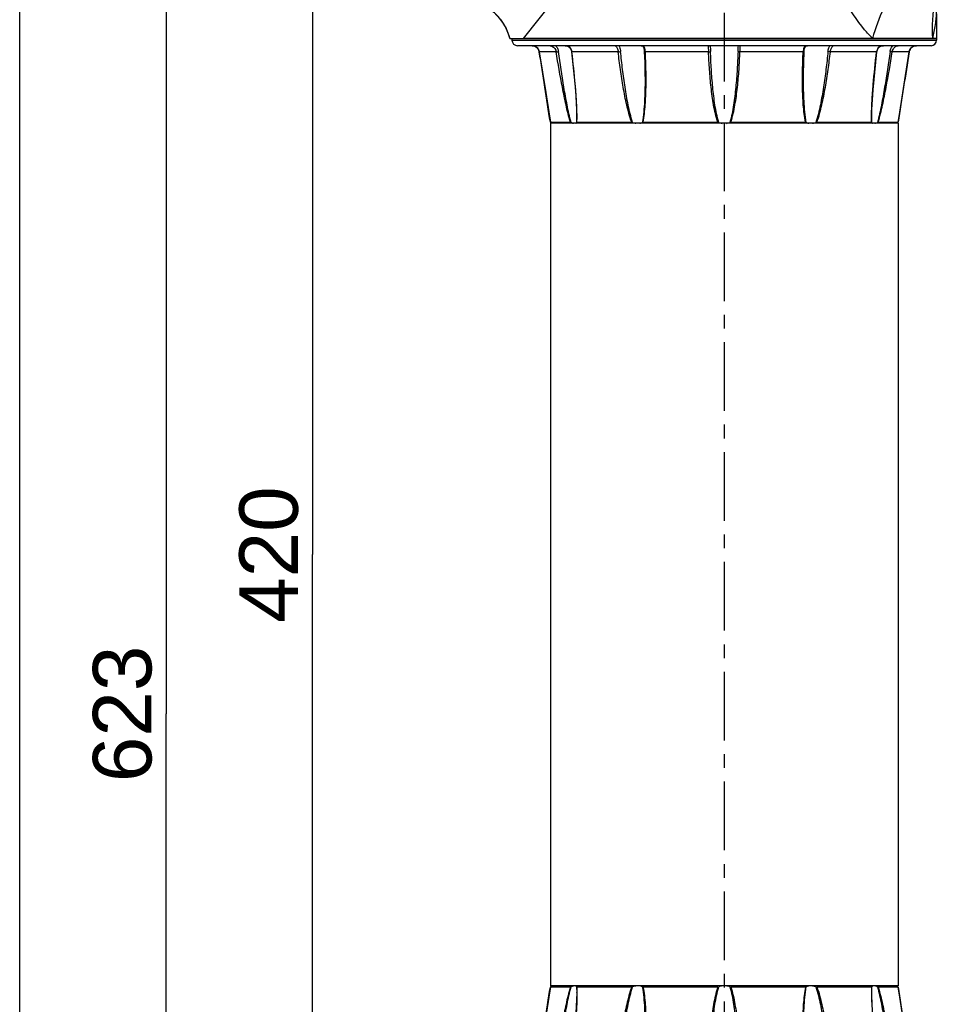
# Model space of a CAD drawing. Header units: millimetres. Extents: x 12 to 2508, y 25 to 1770.
# Tile 12 of 53: x 1262 to 1513, y 592 to 861. Entities that reach past the tile are written whole.
import ezdxf

# ---------------------------------------------------------------- set-up
doc = ezdxf.new("R2010")
doc.units = ezdxf.units.MM
doc.linetypes.add('CENTER', pattern=[0.6, 0.375, -0.075, 0.075, -0.075])
for name, color, linetype in [('ARM1_ABL4', 7, 'Continuous'), ('ARM1_PIPE_PBL5', 7, 'Continuous'), ('COVER_M_PBL14', 7, 'Continuous'), ('FLANGE_ARM1_PBL33', 7, 'Continuous'), ('FLANGE_ARM1_PBL35', 7, 'Continuous'), ('FLANGE_E_PBL3', 7, 'Continuous'), ('HOLDER_M_PBL36', 7, 'Continuous'), ('MODULE_M_ABL1', 7, 'Continuous'), ('MODULE_M_ABL13', 7, 'Continuous'), ('new_view_6_VBL0', 7, 'Continuous')]:
    doc.layers.add(name, color=color, linetype=linetype)
doc.styles.get("Standard").update_dxf_attribs({"font": 'arial.ttf'})
doc.dimstyles.new('DIMSTYLE_5', dxfattribs={"dimtxt": 16, "dimasz": 12, "dimexe": 1, "dimexo": 0.5, "dimgap": 1, "dimtad": 1, "dimdsep": 46, "dimtxsty": 'Standard', "dimblk": '_FILLED', "dimblk1": '_FILLED', "dimblk2": '_FILLED', "dimcen": 0.09, "dimclrt": 134, "dimazin": 2, "dimtp": 0.8, "dimtm": 0.8, "dimtfac": 1, "dimtofl": 0, "dimtmove": 0, "dimatfit": 3, "dimldrblk": '_FILLED', "dimfxl": 1, "dimtolj": 1, "dimarcsym": 0})
doc.dimstyles.new('DIMSTYLE_6', dxfattribs={"dimtxt": 16, "dimasz": 12, "dimexe": 1, "dimexo": 0.5, "dimgap": 1, "dimtad": 1, "dimdec": 0, "dimdsep": 46, "dimtxsty": 'Standard', "dimblk": '_FILLED', "dimblk1": '_FILLED', "dimblk2": '_FILLED', "dimcen": 0.09, "dimclrt": 134, "dimazin": 2, "dimtp": 1.2, "dimtm": 1.2, "dimtfac": 1, "dimtdec": 0, "dimtofl": 0, "dimtmove": 0, "dimatfit": 3, "dimldrblk": '_FILLED', "dimfxl": 1, "dimtolj": 1, "dimarcsym": 0})

# ---------------------------------------------------------------- blocks, each defined once
blk = doc.blocks.new('_FILLED')
at = {"color": 0, "linetype": 'ByBlock'}
blk.add_solid([(0, 0), (-1, 0.2), (-1, -0.2)], dxfattribs=at)
blk = doc.blocks.new('*D12')
at = {"color": 134, "transparency": 16777216}
for p, q in [((1978.52, 1192.6), (2016.53, 1192.6)), ((1982.52, 1192.6), (1982.52, 982.6)), ((1982.52, 772.6), (1982.52, 982.6)), ((2016.34, 772.6), (1978.52, 772.6))]:
    blk.add_line(p, q, dxfattribs=at)
at = {"color": 134, "transparency": 16777216, "xscale": 12, "yscale": 12, "zscale": 12}
for p, rotation in [((1982.52, 1192.6), 90), ((1982.52, 772.6), 270)]:
    blk.add_blockref('_FILLED', p, dxfattribs=dict(at, rotation=rotation))
at = {"color": 134, "transparency": 16777216, "insert": (1962.52, 982.6), "char_height": 16, "width": 36.8, "attachment_point": 2, "rotation": 90, "line_spacing_factor": 0.9}
blk.add_mtext('420', dxfattribs=at)
blk = doc.blocks.new('*D14')
at = {"color": 134, "transparency": 16777216}
for p, q in [((2308.32, 1697.6), (1898.52, 1697.6)), ((1902.52, 1697.6), (1902.52, 1162.6)), ((1902.52, 627.6), (1902.52, 1162.6)), ((2153.52, 627.6), (1898.52, 627.6))]:
    blk.add_line(p, q, dxfattribs=at)
at = {"color": 134, "transparency": 16777216, "xscale": 12, "yscale": 12, "zscale": 12}
for p, rotation in [((1902.52, 1697.6), 90), ((1902.52, 627.6), 270)]:
    blk.add_blockref('_FILLED', p, dxfattribs=dict(at, rotation=rotation))
at = {"color": 134, "transparency": 16777216, "insert": (1882.52, 1162.6), "char_height": 16, "width": 49.0667, "attachment_point": 2, "rotation": 90, "line_spacing_factor": 0.9}
blk.add_mtext('1070', dxfattribs=at)
blk = doc.blocks.new('ARM1_PIPE_PBL5', base_point=(2125.267, 1338.169))
at = {"layer": 'ARM1_PIPE_PBL5', "color": 7}
for p, q in [((2047.517, 1100.396), (2047.517, 864.796)), ((2142.517, 1100.396), (2047.517, 1100.396)), ((2142.517, 1100.396), (2142.517, 864.796)), ((2142.517, 864.796), (2047.517, 864.796))]:
    blk.add_line(p, q, dxfattribs=at)
blk = doc.blocks.new('FLANGE_ARM1_PBL33', base_point=(2095.02, 852.72))
at = {"layer": 'FLANGE_ARM1_PBL33', "color": 7}
for p, q in [((2052.98, 864.5), (2047.5, 864.5)), ((2047.5, 864.5), (2047.5, 864.5)), ((2047.56, 864.55), (2047.67, 864.66)), ((2047.67, 864.66), (2047.82, 864.8)), ((2069.72, 864.5), (2054.76, 864.5)), ((2093.24, 864.5), (2072.8, 864.5)), ((2117.23, 864.5), (2096.8, 864.5)), ((2135.28, 864.5), (2120.32, 864.5)), ((2142.53, 864.5), (2137.06, 864.5)), ((2142.21, 864.8), (2142.36, 864.66)), ((2142.36, 864.66), (2142.48, 864.55)), ((2142.53, 864.5), (2142.53, 864.5)), ((2135.33, 863.04), (2135.33, 863.05)), ((2145.56, 845.27), (2143.78, 856.42)), ((2073.37, 852.82), (2073.37, 852.82)), ((2116.67, 852.82), (2116.67, 852.82)), ((2044.39, 844.94), (2044.13, 844.43)), ((2044.47, 845.27), (2044.39, 844.94)), ((2145.9, 844.44), (2145.64, 844.95)), ((2145.91, 844.43), (2145.9, 844.44)), ((2037.02, 841.6), (2037.02, 842.1)), ((2038.52, 843.6), (2151.52, 843.6)), ((2042.48, 843.6), (2042.5, 843.6)), ((2091.17, 843.61), (2091.17, 843.61)), ((2098.87, 843.6), (2098.87, 843.61)), ((2153.02, 841.6), (2153.02, 842.1)), ((2040.2, 841.6), (2153.02, 841.6))]:
    blk.add_line(p, q, dxfattribs=at)
at = {"layer": 'FLANGE_ARM1_PBL33', "color": 2}
for p, q in [((2054.67, 864.55), (2054.7, 863.04)), ((2135.33, 863.05), (2135.36, 864.55)), ((2044.48, 845.27), (2044.47, 845.27)), ((2044.48, 845.27), (2049.1, 845.27)), ((2053.39, 845.27), (2066.03, 845.27)), ((2073.46, 845.27), (2090.73, 845.27)), ((2099.3, 845.27), (2116.58, 845.27)), ((2124, 845.27), (2136.64, 845.27)), ((2140.93, 845.27), (2145.56, 845.27)), ((2145.56, 845.27), (2145.56, 845.27)), ((2153.02, 842.1), (2037.02, 842.1))]:
    blk.add_line(p, q, dxfattribs=at)
at = {"layer": 'FLANGE_ARM1_PBL33', "color": 7}
for points in [[(2047.5, 864.5), (2047.08, 861.73), (2046.26, 856.45), (2044.47, 845.27)], [(2143.78, 856.41), (2142.96, 861.7), (2142.53, 864.5)], [(2054.7, 863.04), (2054.66, 860.99), (2054.36, 855.68), (2053.3, 845.25)], [(2136.74, 845.25), (2135.68, 855.67), (2135.37, 860.98), (2135.33, 863.05)], [(2073.37, 852.82), (2073.36, 851.26), (2073.29, 848.19), (2073.17, 845.21)], [(2116.87, 845.21), (2116.74, 848.17), (2116.68, 851.25), (2116.67, 852.82)], [(2044.47, 845.27), (2044.4, 844.96), (2044.13, 844.44), (2043.74, 844.03), (2043.28, 843.76), (2042.78, 843.62), (2042.5, 843.6)], [(2053.3, 845.25), (2053.25, 844.96), (2053.05, 844.44), (2052.74, 844.03), (2052.33, 843.75), (2051.85, 843.62), (2051.55, 843.6)], [(2073.17, 845.21), (2073.14, 844.88), (2073.06, 844.35), (2072.92, 843.98), (2072.74, 843.73), (2072.45, 843.61), (2072.27, 843.6)], [(2117.76, 843.6), (2117.6, 843.61), (2117.31, 843.72), (2117.12, 843.97), (2116.98, 844.33), (2116.89, 844.86), (2116.87, 845.21)], [(2138.49, 843.6), (2138.2, 843.61), (2137.72, 843.74), (2137.31, 844.01), (2136.99, 844.42), (2136.79, 844.94), (2136.74, 845.25)], [(2147.54, 843.6), (2147.27, 843.62), (2146.77, 843.75), (2146.31, 844.01), (2145.91, 844.42), (2145.64, 844.94), (2145.56, 845.27)]]:
    blk.add_lwpolyline(points, dxfattribs=at)
at = {"layer": 'FLANGE_ARM1_PBL33', "color": 2}
for centre, radius, start, end in [((150.64, 1153.19), 1918.7, 350.76492, 351.34623), ((4039.39, 1153.19), 1918.7, 188.65377, 189.23508), ((2006.87, 863.06), 47.91, 359.9822, 0.1009), ((2183.16, 863.06), 47.91, 179.8995, 180.0177), ((2050.76, 845.58), 2.65, 352.2972, 353.1995), ((2139.28, 845.58), 2.65, 186.8005, 187.7047), ((2051.69, 845.34), 1.72, 290.2835, 293.4277)]:
    blk.add_arc(centre, radius, start, end, dxfattribs=at)
at = {"layer": 'FLANGE_ARM1_PBL33', "color": 7}
for centre, radius, start, end in [((2095.01, 860.67), 4.17, 98.1625, 111.3003), ((2095.02, 860.67), 4.17, 68.6997, 81.8375), ((2038.52, 842.1), 1.5, 90, 180), ((2151.52, 842.1), 1.5, 0, 90)]:
    blk.add_arc(centre, radius, start, end, dxfattribs=at)
for points, knots in [([(2047.56, 864.55), (2047.54, 864.54), (2047.53, 864.52), (2047.5, 864.51), (2047.5, 864.5)], [0, 0, 0, 0, 0.698139, 1, 1, 1, 1]), ([(2052.98, 864.5), (2052.99, 864.5), (2053.05, 864.51), (2053.11, 864.53), (2053.16, 864.55)], [0, 0, 0, 0, 0.196351, 1, 1, 1, 1]), ([(2053.85, 864.8), (2053.79, 864.78), (2053.56, 864.72), (2053.33, 864.63), (2053.16, 864.55)], [0, 0, 0, 0, 0.225245, 1, 1, 1, 1]), ([(2054.67, 864.55), (2054.65, 864.63), (2054.57, 864.73), (2054.47, 864.79), (2054.44, 864.8)], [0, 0, 0, 0, 0.733827, 1, 1, 1, 1]), ([(2054.67, 864.55), (2054.68, 864.53), (2054.71, 864.5), (2054.75, 864.5), (2054.76, 864.5)], [0, 0, 0, 0, 0.686157, 1, 1, 1, 1]), ([(2070.9, 864.8), (2070.83, 864.78), (2070.51, 864.73), (2070.2, 864.64), (2069.97, 864.55)], [0, 0, 0, 0, 0.243825, 1, 1, 1, 1]), ([(2072.6, 864.55), (2072.55, 864.58), (2072.34, 864.69), (2072.11, 864.76), (2071.93, 864.8)], [0, 0, 0, 0, 0.234267, 1, 1, 1, 1]), ([(2072.6, 864.55), (2072.64, 864.53), (2072.71, 864.5), (2072.78, 864.5), (2072.8, 864.5)], [0, 0, 0, 0, 0.718688, 1, 1, 1, 1]), ([(2117.23, 864.5), (2117.25, 864.5), (2117.32, 864.5), (2117.39, 864.53), (2117.43, 864.55)], [0, 0, 0, 0, 0.281313, 1, 1, 1, 1]), ([(2118.1, 864.8), (2118.04, 864.79), (2117.81, 864.73), (2117.58, 864.64), (2117.43, 864.55)], [0, 0, 0, 0, 0.267606, 1, 1, 1, 1]), ([(2120.06, 864.55), (2119.83, 864.64), (2119.52, 864.73), (2119.21, 864.78), (2119.13, 864.8)], [0, 0, 0, 0, 0.756175, 1, 1, 1, 1]), ([(2135.28, 864.5), (2135.29, 864.5), (2135.32, 864.5), (2135.35, 864.53), (2135.36, 864.55)], [0, 0, 0, 0, 0.313845, 1, 1, 1, 1]), ([(2135.59, 864.8), (2135.56, 864.79), (2135.46, 864.73), (2135.39, 864.63), (2135.36, 864.55)], [0, 0, 0, 0, 0.266172, 1, 1, 1, 1]), ([(2136.88, 864.55), (2136.82, 864.58), (2136.59, 864.68), (2136.36, 864.76), (2136.19, 864.8)], [0, 0, 0, 0, 0.273436, 1, 1, 1, 1]), ([(2136.88, 864.55), (2136.9, 864.55), (2136.95, 864.52), (2137.01, 864.5), (2137.06, 864.5)], [0, 0, 0, 0, 0.296314, 1, 1, 1, 1]), ([(2142.53, 864.5), (2142.53, 864.51), (2142.51, 864.52), (2142.49, 864.54), (2142.48, 864.55)], [0, 0, 0, 0, 0.301878, 1, 1, 1, 1])]:
    blk.add_open_spline(points, degree=3, knots=knots, dxfattribs=at)
at = {"layer": 'FLANGE_ARM1_PBL33', "color": 2}
for points, knots in [([(2052.98, 864.5), (2052.5, 862.95), (2051.75, 859.77), (2050.45, 853.36), (2049.62, 848.51), (2049.1, 845.27)], [0, 0, 0, 0, 0.248429, 0.498839, 1, 1, 1, 1]), ([(2049.7, 845.19), (2050.16, 848.44), (2050.89, 853.32), (2052.06, 859.77), (2052.72, 862.98), (2053.16, 864.55)], [0, 0, 0, 0, 0.500911, 0.751215, 1, 1, 1, 1]), ([(2069.72, 864.5), (2069.43, 863.73), (2068.95, 862.16), (2068.16, 858.98), (2067.38, 854.97), (2066.62, 850.13), (2066.22, 846.89), (2066.03, 845.27)], [0, 0, 0, 0, 0.125372, 0.25071, 0.500991, 0.750755, 1, 1, 1, 1]), ([(2066.68, 845.19), (2066.85, 846.82), (2067.21, 850.07), (2067.88, 854.94), (2068.57, 858.98), (2069.27, 862.19), (2069.71, 863.78), (2069.97, 864.55)], [0, 0, 0, 0, 0.249384, 0.499181, 0.749364, 0.874694, 1, 1, 1, 1]), ([(2072.6, 864.55), (2072.8, 863.6), (2073.04, 861.66), (2073.31, 857.74), (2073.37, 854.79), (2073.37, 852.82)], [0, 0, 0, 0, 0.248007, 0.497941, 1, 1, 1, 1]), ([(2072.8, 864.5), (2072.97, 863.73), (2073.22, 862.15), (2073.52, 858.97), (2073.67, 854.95), (2073.65, 850.12), (2073.54, 846.89), (2073.46, 845.27)], [0, 0, 0, 0, 0.123156, 0.247389, 0.497298, 0.748301, 1, 1, 1, 1]), ([(2093.24, 864.5), (2092.97, 863.73), (2092.55, 862.16), (2091.92, 858.98), (2091.38, 854.96), (2090.96, 850.12), (2090.79, 846.89), (2090.73, 845.27)], [0, 0, 0, 0, 0.125137, 0.250229, 0.500265, 0.750189, 1, 1, 1, 1]), ([(2091.26, 845.19), (2091.31, 846.82), (2091.46, 850.07), (2091.84, 854.93), (2092.32, 858.98), (2092.88, 862.19), (2093.26, 863.78), (2093.5, 864.55)], [0, 0, 0, 0, 0.249839, 0.499769, 0.74976, 0.874889, 1, 1, 1, 1]), ([(2096.53, 864.55), (2096.78, 863.78), (2097.16, 862.19), (2097.71, 858.98), (2098.2, 854.93), (2098.57, 850.07), (2098.72, 846.82), (2098.77, 845.19)], [0, 0, 0, 0, 0.125111, 0.250241, 0.500231, 0.750161, 1, 1, 1, 1]), ([(2096.8, 864.5), (2097.06, 863.73), (2097.48, 862.16), (2098.11, 858.98), (2098.65, 854.96), (2099.08, 850.12), (2099.24, 846.89), (2099.3, 845.27)], [0, 0, 0, 0, 0.125137, 0.250229, 0.500265, 0.750189, 1, 1, 1, 1]), ([(2117.23, 864.5), (2117.06, 863.73), (2116.82, 862.15), (2116.52, 858.97), (2116.37, 854.95), (2116.38, 850.12), (2116.5, 846.89), (2116.58, 845.27)], [0, 0, 0, 0, 0.123156, 0.247389, 0.497298, 0.748301, 1, 1, 1, 1]), ([(2116.67, 852.82), (2116.67, 854.79), (2116.72, 857.74), (2117, 861.66), (2117.24, 863.6), (2117.43, 864.55)], [0, 0, 0, 0, 0.502059, 0.751992, 1, 1, 1, 1]), ([(2120.06, 864.55), (2120.33, 863.78), (2120.76, 862.19), (2121.46, 858.98), (2122.16, 854.94), (2122.83, 850.07), (2123.19, 846.82), (2123.35, 845.19)], [0, 0, 0, 0, 0.125306, 0.250636, 0.500819, 0.750616, 1, 1, 1, 1]), ([(2120.32, 864.5), (2120.61, 863.73), (2121.09, 862.16), (2121.88, 858.98), (2122.66, 854.97), (2123.41, 850.13), (2123.82, 846.89), (2124, 845.27)], [0, 0, 0, 0, 0.125372, 0.25071, 0.500991, 0.750755, 1, 1, 1, 1]), ([(2136.88, 864.55), (2137.31, 862.98), (2137.98, 859.77), (2139.14, 853.32), (2139.88, 848.44), (2140.34, 845.19)], [0, 0, 0, 0, 0.248785, 0.499089, 1, 1, 1, 1]), ([(2137.06, 864.5), (2137.53, 862.95), (2138.28, 859.77), (2139.59, 853.36), (2140.42, 848.51), (2140.93, 845.27)], [0, 0, 0, 0, 0.248429, 0.498839, 1, 1, 1, 1]), ([(2054.78, 863.04), (2054.78, 861.58), (2054.66, 858.63), (2054.23, 852.7), (2053.75, 848.24), (2053.39, 845.27)], [0, 0, 0, 0, 0.246493, 0.496325, 1, 1, 1, 1]), ([(2135.25, 863.04), (2135.25, 861.58), (2135.37, 858.63), (2135.8, 852.7), (2136.28, 848.24), (2136.64, 845.27)], [0, 0, 0, 0, 0.246493, 0.496325, 1, 1, 1, 1]), ([(2042.5, 843.6), (2042.95, 843.6), (2043.91, 843.92), (2044.4, 844.81), (2044.48, 845.27)], [0, 0, 0, 0, 0.49337, 1, 1, 1, 1]), ([(2049.1, 845.27), (2049.07, 845.04), (2048.87, 844.48), (2048.31, 843.84), (2047.74, 843.6), (2047.48, 843.6)], [0, 0, 0, 0, 0.288276, 0.693694, 1, 1, 1, 1]), ([(2049.7, 845.19), (2049.68, 845.03), (2049.55, 844.44), (2049.22, 843.89), (2048.9, 843.58)], [0, 0, 0, 0, 0.256927, 1, 1, 1, 1]), ([(2049.1, 845.27), (2049.14, 845.27), (2049.34, 845.25), (2049.54, 845.22), (2049.7, 845.19)], [0, 0, 0, 0, 0.171226, 1, 1, 1, 1]), ([(2052.38, 843.75), (2052.65, 843.87), (2053.16, 844.3), (2053.34, 844.92), (2053.38, 845.23)], [0, 0, 0, 0, 0.490112, 1, 1, 1, 1]), ([(2053.39, 845.27), (2053.37, 845.27), (2053.34, 845.27), (2053.3, 845.26), (2053.3, 845.25)], [0, 0, 0, 0, 0.706367, 1, 1, 1, 1]), ([(2066.03, 845.27), (2066.01, 845.04), (2065.9, 844.61), (2065.68, 844.15), (2065.48, 843.86), (2065.37, 843.72), (2065.29, 843.64), (2065.24, 843.6), (2065.22, 843.6)], [0, 0, 0, 0, 0.366185, 0.686172, 0.813756, 0.910545, 0.972498, 1, 1, 1, 1]), ([(2066.03, 845.27), (2066.2, 845.27), (2066.42, 845.24), (2066.64, 845.2), (2066.68, 845.19)], [0, 0, 0, 0, 0.780524, 1, 1, 1, 1]), ([(2066.68, 845.19), (2066.67, 845.04), (2066.58, 844.48), (2066.38, 843.93), (2066.17, 843.58)], [0, 0, 0, 0, 0.271527, 1, 1, 1, 1]), ([(2072.51, 843.61), (2072.67, 843.64), (2072.97, 843.75), (2073.28, 844.16), (2073.42, 844.68), (2073.45, 845.07), (2073.46, 845.27)], [0, 0, 0, 0, 0.225201, 0.448079, 0.705623, 1, 1, 1, 1]), ([(2073.46, 845.27), (2073.39, 845.27), (2073.31, 845.26), (2073.17, 845.24), (2073.17, 845.21)], [0, 0, 0, 0, 0.704858, 1, 1, 1, 1]), ([(2090.73, 845.27), (2090.72, 845.04), (2090.69, 844.64), (2090.63, 844.16), (2090.65, 843.86), (2090.7, 843.7), (2090.81, 843.61), (2090.9, 843.6), (2090.95, 843.6)], [0, 0, 0, 0, 0.366493, 0.662858, 0.771917, 0.85448, 0.923552, 1, 1, 1, 1]), ([(2090.73, 845.27), (2090.84, 845.27), (2091.02, 845.25), (2091.21, 845.23), (2091.26, 845.19)], [0, 0, 0, 0, 0.630132, 1, 1, 1, 1]), ([(2091.26, 845.19), (2091.25, 844.9), (2091.22, 844.37), (2091.17, 843.84), (2091.17, 843.61)], [0, 0, 0, 0, 0.548263, 1, 1, 1, 1]), ([(2099.3, 845.27), (2099.19, 845.27), (2099.02, 845.25), (2098.83, 845.23), (2098.77, 845.19)], [0, 0, 0, 0, 0.630142, 1, 1, 1, 1]), ([(2098.87, 843.61), (2098.87, 843.84), (2098.82, 844.37), (2098.79, 844.9), (2098.77, 845.19)], [0, 0, 0, 0, 0.451499, 1, 1, 1, 1]), ([(2099.09, 843.6), (2099.13, 843.6), (2099.23, 843.61), (2099.34, 843.7), (2099.39, 843.86), (2099.4, 844.16), (2099.35, 844.64), (2099.31, 845.04), (2099.3, 845.27)], [0, 0, 0, 0, 0.076448, 0.14552, 0.228088, 0.337151, 0.633525, 1, 1, 1, 1]), ([(2116.58, 845.27), (2116.65, 845.27), (2116.72, 845.26), (2116.86, 845.24), (2116.87, 845.21)], [0, 0, 0, 0, 0.704835, 1, 1, 1, 1]), ([(2116.58, 845.27), (2116.59, 845.04), (2116.62, 844.63), (2116.79, 844.05), (2117.21, 843.65), (2117.58, 843.6), (2117.76, 843.6)], [0, 0, 0, 0, 0.293073, 0.543792, 0.762815, 1, 1, 1, 1]), ([(2124, 845.27), (2123.83, 845.27), (2123.61, 845.24), (2123.4, 845.2), (2123.35, 845.19)], [0, 0, 0, 0, 0.78053, 1, 1, 1, 1]), ([(2123.86, 843.59), (2123.8, 843.7), (2123.54, 844.2), (2123.4, 844.76), (2123.35, 845.19)], [0, 0, 0, 0, 0.222114, 1, 1, 1, 1]), ([(2124.72, 843.66), (2124.55, 843.83), (2124.23, 844.34), (2124.04, 844.92), (2124, 845.27)], [0, 0, 0, 0, 0.397429, 1, 1, 1, 1]), ([(2136.64, 845.27), (2136.67, 845.27), (2136.69, 845.27), (2136.74, 845.26), (2136.74, 845.25)], [0, 0, 0, 0, 0.706396, 1, 1, 1, 1]), ([(2136.65, 845.23), (2136.71, 844.79), (2136.99, 844.11), (2137.79, 843.65), (2138.25, 843.6), (2138.48, 843.6)], [0, 0, 0, 0, 0.49358, 0.740567, 1, 1, 1, 1]), ([(2140.93, 845.27), (2140.9, 845.27), (2140.7, 845.25), (2140.5, 845.22), (2140.34, 845.19)], [0, 0, 0, 0, 0.17123, 1, 1, 1, 1]), ([(2141.12, 843.59), (2140.91, 843.8), (2140.55, 844.3), (2140.39, 844.89), (2140.34, 845.19)], [0, 0, 0, 0, 0.491301, 1, 1, 1, 1]), ([(2142.55, 843.6), (2142.39, 843.6), (2141.6, 843.81), (2141.04, 844.63), (2140.93, 845.27)], [0, 0, 0, 0, 0.19553, 1, 1, 1, 1]), ([(2145.56, 845.27), (2145.63, 844.81), (2146.13, 843.92), (2147.08, 843.6), (2147.54, 843.6)], [0, 0, 0, 0, 0.506657, 1, 1, 1, 1]), ([(2124.81, 843.6), (2124.81, 843.6), (2124.77, 843.61), (2124.74, 843.64), (2124.72, 843.66)], [0, 0, 0, 0, 0.121189, 1, 1, 1, 1])]:
    blk.add_open_spline(points, degree=3, knots=knots, dxfattribs=at)
for points in [[(2054.76, 864.5), (2054.78, 864.05), (2054.78, 863.6), (2054.78, 863.14)], [(2135.28, 864.5), (2135.26, 864.05), (2135.25, 863.59), (2135.25, 863.14)], [(2051.55, 843.6), (2051.69, 843.6), (2051.83, 843.61), (2051.96, 843.63)], [(2051.96, 843.63), (2052.07, 843.65), (2052.18, 843.68), (2052.29, 843.72)], [(2072.27, 843.6), (2072.35, 843.6), (2072.43, 843.6), (2072.51, 843.61)]]:
    blk.add_open_spline(points, degree=3, dxfattribs=at)
at = {"layer": 'FLANGE_ARM1_PBL33', "color": 7}
for points in [[(2069.72, 864.5), (2069.8, 864.5), (2069.89, 864.52), (2069.97, 864.55)], [(2093.24, 864.5), (2093.33, 864.5), (2093.42, 864.52), (2093.5, 864.55)], [(2096.53, 864.55), (2096.62, 864.52), (2096.71, 864.5), (2096.8, 864.5)], [(2120.06, 864.55), (2120.14, 864.52), (2120.23, 864.5), (2120.32, 864.5)]]:
    blk.add_open_spline(points, degree=3, dxfattribs=at)
blk = doc.blocks.new('FLANGE_ARM1_PBL35', base_point=(2095.02, 1112.48))
at = {"layer": 'FLANGE_ARM1_PBL35', "color": 7}
for p, q in [((2037.02, 1123.6), (2037.02, 1123.1)), ((2151.52, 1121.6), (2038.52, 1121.6)), ((2153.02, 1123.6), (2040.2, 1123.6)), ((2091.17, 1121.59), (2091.17, 1121.59)), ((2098.87, 1121.59), (2098.87, 1121.59)), ((2147.56, 1121.6), (2147.54, 1121.6)), ((2153.02, 1123.6), (2153.02, 1123.1)), ((2044.13, 1120.77), (2044.13, 1120.76)), ((2044.13, 1120.76), (2044.39, 1120.24)), ((2044.47, 1119.92), (2046.25, 1108.77)), ((2145.56, 1119.92), (2145.64, 1120.25)), ((2145.64, 1120.25), (2145.91, 1120.77)), ((2073.37, 1112.38), (2073.37, 1112.37)), ((2116.67, 1112.37), (2116.67, 1112.37)), ((2047.5, 1100.69), (2047.5, 1100.69)), ((2047.5, 1100.69), (2052.98, 1100.69)), ((2047.67, 1100.53), (2047.56, 1100.64)), ((2047.82, 1100.4), (2047.67, 1100.53)), ((2054.7, 1102.15), (2054.7, 1102.15)), ((2054.76, 1100.69), (2069.72, 1100.69)), ((2072.8, 1100.69), (2093.24, 1100.69)), ((2096.8, 1100.69), (2117.23, 1100.69)), ((2120.32, 1100.69), (2135.28, 1100.69)), ((2137.06, 1100.69), (2142.53, 1100.69)), ((2142.36, 1100.53), (2142.21, 1100.4)), ((2142.48, 1100.64), (2142.36, 1100.53)), ((2142.53, 1100.69), (2142.53, 1100.69))]:
    blk.add_line(p, q, dxfattribs=at)
at = {"layer": 'FLANGE_ARM1_PBL35', "color": 2}
for p, q in [((2037.02, 1123.1), (2153.02, 1123.1)), ((2044.48, 1119.92), (2044.47, 1119.92)), ((2049.1, 1119.92), (2044.48, 1119.92)), ((2066.03, 1119.92), (2053.39, 1119.92)), ((2090.73, 1119.92), (2073.46, 1119.92)), ((2116.58, 1119.92), (2099.3, 1119.92)), ((2136.64, 1119.92), (2124, 1119.92)), ((2145.56, 1119.92), (2140.93, 1119.92)), ((2145.56, 1119.92), (2145.56, 1119.92)), ((2054.7, 1102.15), (2054.67, 1100.64)), ((2135.36, 1100.64), (2135.33, 1102.15))]:
    blk.add_line(p, q, dxfattribs=at)
at = {"layer": 'FLANGE_ARM1_PBL35', "color": 7}
for points in [[(2042.5, 1121.6), (2042.76, 1121.58), (2043.27, 1121.44), (2043.73, 1121.18), (2044.12, 1120.78), (2044.39, 1120.25), (2044.47, 1119.92)], [(2051.55, 1121.6), (2051.83, 1121.58), (2052.31, 1121.45), (2052.73, 1121.18), (2053.04, 1120.77), (2053.24, 1120.26), (2053.3, 1119.94)], [(2072.27, 1121.6), (2072.44, 1121.58), (2072.73, 1121.47), (2072.92, 1121.23), (2073.05, 1120.86), (2073.14, 1120.33), (2073.17, 1119.98)], [(2116.87, 1119.98), (2116.89, 1120.31), (2116.98, 1120.84), (2117.11, 1121.22), (2117.3, 1121.46), (2117.58, 1121.58), (2117.77, 1121.6)], [(2136.74, 1119.94), (2136.79, 1120.23), (2136.98, 1120.75), (2137.29, 1121.17), (2137.7, 1121.44), (2138.18, 1121.58), (2138.49, 1121.6)], [(2145.56, 1119.92), (2145.64, 1120.23), (2145.9, 1120.76), (2146.29, 1121.17), (2146.75, 1121.44), (2147.25, 1121.57), (2147.54, 1121.6)], [(2053.3, 1119.94), (2054.36, 1109.52), (2054.66, 1104.21), (2054.7, 1102.15)], [(2073.17, 1119.98), (2073.29, 1117.02), (2073.36, 1113.94), (2073.37, 1112.38)], [(2116.67, 1112.37), (2116.68, 1113.94), (2116.74, 1117), (2116.87, 1119.98)], [(2135.33, 1102.15), (2135.37, 1104.21), (2135.68, 1109.51), (2136.74, 1119.94)], [(2142.53, 1100.69), (2142.96, 1103.46), (2143.78, 1108.74), (2145.56, 1119.92)], [(2046.25, 1108.78), (2047.07, 1103.49), (2047.5, 1100.69)]]:
    blk.add_lwpolyline(points, dxfattribs=at)
for centre, radius, start, end in [((2038.52, 1123.1), 1.5, 180, 270), ((2151.52, 1123.1), 1.5, 270, 360), ((2095.01, 1104.52), 4.17, 248.6997, 261.8375), ((2095.02, 1104.52), 4.17, 278.1625, 291.3003)]:
    blk.add_arc(centre, radius, start, end, dxfattribs=at)
at = {"layer": 'FLANGE_ARM1_PBL35', "color": 2}
for centre, radius, start, end in [((2138.34, 1119.86), 1.72, 110.2835, 113.4277), ((150.64, 812), 1918.7, 8.65377, 9.23508), ((2050.76, 1119.61), 2.65, 6.8005, 7.7047), ((2139.28, 1119.61), 2.65, 172.2972, 173.1995), ((4039.39, 812), 1918.7, 170.76492, 171.34623), ((2006.87, 1102.13), 47.91, 359.8995, 0.0177), ((2183.16, 1102.13), 47.91, 179.9822, 180.1009)]:
    blk.add_arc(centre, radius, start, end, dxfattribs=at)
for points, knots in [([(2044.48, 1119.92), (2044.4, 1120.38), (2043.91, 1121.27), (2042.95, 1121.59), (2042.5, 1121.6)], [0, 0, 0, 0, 0.506657, 1, 1, 1, 1]), ([(2047.48, 1121.6), (2047.64, 1121.6), (2048.44, 1121.38), (2049, 1120.56), (2049.1, 1119.92)], [0, 0, 0, 0, 0.19553, 1, 1, 1, 1]), ([(2048.91, 1121.6), (2049.12, 1121.4), (2049.48, 1120.89), (2049.65, 1120.31), (2049.7, 1120)], [0, 0, 0, 0, 0.491301, 1, 1, 1, 1]), ([(2053.38, 1119.96), (2053.33, 1120.4), (2053.05, 1121.09), (2052.24, 1121.54), (2051.78, 1121.6), (2051.55, 1121.6)], [0, 0, 0, 0, 0.49358, 0.740567, 1, 1, 1, 1]), ([(2065.22, 1121.6), (2065.23, 1121.6), (2065.27, 1121.58), (2065.29, 1121.55), (2065.32, 1121.53)], [0, 0, 0, 0, 0.121189, 1, 1, 1, 1]), ([(2065.32, 1121.53), (2065.48, 1121.36), (2065.8, 1120.85), (2065.99, 1120.28), (2066.03, 1119.92)], [0, 0, 0, 0, 0.397429, 1, 1, 1, 1]), ([(2066.17, 1121.6), (2066.24, 1121.49), (2066.5, 1120.99), (2066.63, 1120.44), (2066.68, 1120)], [0, 0, 0, 0, 0.222114, 1, 1, 1, 1]), ([(2073.46, 1119.92), (2073.45, 1120.15), (2073.41, 1120.57), (2073.24, 1121.15), (2072.82, 1121.55), (2072.45, 1121.6), (2072.27, 1121.6)], [0, 0, 0, 0, 0.293073, 0.543792, 0.762815, 1, 1, 1, 1]), ([(2090.95, 1121.6), (2090.9, 1121.6), (2090.81, 1121.59), (2090.7, 1121.49), (2090.65, 1121.33), (2090.63, 1121.03), (2090.69, 1120.55), (2090.72, 1120.15), (2090.73, 1119.92)], [0, 0, 0, 0, 0.076448, 0.14552, 0.228088, 0.337151, 0.633525, 1, 1, 1, 1]), ([(2091.17, 1121.59), (2091.17, 1121.35), (2091.22, 1120.82), (2091.25, 1120.29), (2091.26, 1120)], [0, 0, 0, 0, 0.451499, 1, 1, 1, 1]), ([(2098.77, 1120), (2098.78, 1120.29), (2098.82, 1120.82), (2098.87, 1121.35), (2098.87, 1121.59)], [0, 0, 0, 0, 0.548263, 1, 1, 1, 1]), ([(2099.3, 1119.92), (2099.31, 1120.15), (2099.35, 1120.55), (2099.4, 1121.03), (2099.39, 1121.33), (2099.34, 1121.49), (2099.23, 1121.59), (2099.13, 1121.6), (2099.09, 1121.6)], [0, 0, 0, 0, 0.366493, 0.662858, 0.771917, 0.85448, 0.923552, 1, 1, 1, 1]), ([(2117.52, 1121.58), (2117.37, 1121.55), (2117.06, 1121.44), (2116.75, 1121.04), (2116.62, 1120.51), (2116.59, 1120.13), (2116.58, 1119.92)], [0, 0, 0, 0, 0.225201, 0.448079, 0.705623, 1, 1, 1, 1]), ([(2123.35, 1120), (2123.37, 1120.16), (2123.45, 1120.72), (2123.66, 1121.26), (2123.87, 1121.62)], [0, 0, 0, 0, 0.271527, 1, 1, 1, 1]), ([(2124, 1119.92), (2124.03, 1120.15), (2124.13, 1120.58), (2124.36, 1121.05), (2124.55, 1121.33), (2124.66, 1121.48), (2124.75, 1121.55), (2124.79, 1121.6), (2124.81, 1121.6)], [0, 0, 0, 0, 0.366185, 0.686172, 0.813756, 0.910545, 0.972498, 1, 1, 1, 1]), ([(2137.66, 1121.44), (2137.38, 1121.32), (2136.88, 1120.89), (2136.69, 1120.28), (2136.65, 1119.96)], [0, 0, 0, 0, 0.490112, 1, 1, 1, 1]), ([(2140.34, 1120), (2140.36, 1120.16), (2140.49, 1120.75), (2140.81, 1121.3), (2141.14, 1121.62)], [0, 0, 0, 0, 0.256927, 1, 1, 1, 1]), ([(2140.93, 1119.92), (2140.97, 1120.16), (2141.16, 1120.71), (2141.72, 1121.35), (2142.3, 1121.6), (2142.55, 1121.6)], [0, 0, 0, 0, 0.288276, 0.693694, 1, 1, 1, 1]), ([(2147.54, 1121.6), (2147.08, 1121.59), (2146.13, 1121.27), (2145.63, 1120.38), (2145.56, 1119.92)], [0, 0, 0, 0, 0.49337, 1, 1, 1, 1]), ([(2049.1, 1119.92), (2049.14, 1119.92), (2049.34, 1119.94), (2049.54, 1119.98), (2049.7, 1120)], [0, 0, 0, 0, 0.17123, 1, 1, 1, 1]), ([(2052.98, 1100.69), (2052.5, 1102.25), (2051.75, 1105.43), (2050.45, 1111.84), (2049.62, 1116.68), (2049.1, 1119.92)], [0, 0, 0, 0, 0.248429, 0.498839, 1, 1, 1, 1]), ([(2053.16, 1100.64), (2052.72, 1102.21), (2052.06, 1105.42), (2050.89, 1111.88), (2050.16, 1116.75), (2049.7, 1120)], [0, 0, 0, 0, 0.248785, 0.499089, 1, 1, 1, 1]), ([(2053.39, 1119.92), (2053.37, 1119.92), (2053.34, 1119.93), (2053.3, 1119.93), (2053.3, 1119.94)], [0, 0, 0, 0, 0.706396, 1, 1, 1, 1]), ([(2054.78, 1102.15), (2054.78, 1103.61), (2054.66, 1106.57), (2054.23, 1112.49), (2053.75, 1116.95), (2053.39, 1119.92)], [0, 0, 0, 0, 0.246493, 0.496325, 1, 1, 1, 1]), ([(2066.03, 1119.92), (2066.2, 1119.93), (2066.42, 1119.95), (2066.64, 1119.99), (2066.68, 1120)], [0, 0, 0, 0, 0.78053, 1, 1, 1, 1]), ([(2069.72, 1100.69), (2069.43, 1101.46), (2068.95, 1103.03), (2068.16, 1106.21), (2067.38, 1110.22), (2066.62, 1115.07), (2066.22, 1118.3), (2066.03, 1119.92)], [0, 0, 0, 0, 0.125372, 0.25071, 0.500991, 0.750755, 1, 1, 1, 1]), ([(2069.97, 1100.64), (2069.71, 1101.42), (2069.27, 1103), (2068.57, 1106.21), (2067.88, 1110.25), (2067.21, 1115.12), (2066.85, 1118.38), (2066.68, 1120)], [0, 0, 0, 0, 0.125306, 0.250636, 0.500819, 0.750616, 1, 1, 1, 1]), ([(2072.8, 1100.69), (2072.97, 1101.46), (2073.22, 1103.04), (2073.52, 1106.22), (2073.67, 1110.24), (2073.65, 1115.08), (2073.54, 1118.31), (2073.46, 1119.92)], [0, 0, 0, 0, 0.123156, 0.247389, 0.497298, 0.748301, 1, 1, 1, 1]), ([(2073.46, 1119.92), (2073.39, 1119.92), (2073.31, 1119.93), (2073.17, 1119.95), (2073.17, 1119.98)], [0, 0, 0, 0, 0.704835, 1, 1, 1, 1]), ([(2090.73, 1119.92), (2090.84, 1119.92), (2091.02, 1119.94), (2091.21, 1119.96), (2091.26, 1120)], [0, 0, 0, 0, 0.630142, 1, 1, 1, 1]), ([(2093.24, 1100.69), (2092.97, 1101.46), (2092.55, 1103.03), (2091.92, 1106.21), (2091.38, 1110.23), (2090.96, 1115.07), (2090.79, 1118.3), (2090.73, 1119.92)], [0, 0, 0, 0, 0.125137, 0.250229, 0.500265, 0.750189, 1, 1, 1, 1]), ([(2093.5, 1100.64), (2093.26, 1101.42), (2092.88, 1103), (2092.32, 1106.21), (2091.84, 1110.26), (2091.46, 1115.13), (2091.31, 1118.38), (2091.26, 1120)], [0, 0, 0, 0, 0.125111, 0.250241, 0.500231, 0.750161, 1, 1, 1, 1]), ([(2098.77, 1120), (2098.72, 1118.38), (2098.57, 1115.13), (2098.2, 1110.26), (2097.71, 1106.21), (2097.16, 1103), (2096.78, 1101.42), (2096.53, 1100.64)], [0, 0, 0, 0, 0.249839, 0.499769, 0.74976, 0.874889, 1, 1, 1, 1]), ([(2096.8, 1100.69), (2097.06, 1101.46), (2097.48, 1103.03), (2098.11, 1106.21), (2098.65, 1110.23), (2099.08, 1115.07), (2099.24, 1118.3), (2099.3, 1119.92)], [0, 0, 0, 0, 0.125137, 0.250229, 0.500265, 0.750189, 1, 1, 1, 1]), ([(2099.3, 1119.92), (2099.19, 1119.92), (2099.02, 1119.94), (2098.83, 1119.96), (2098.77, 1120)], [0, 0, 0, 0, 0.630132, 1, 1, 1, 1]), ([(2117.23, 1100.69), (2117.06, 1101.46), (2116.82, 1103.04), (2116.52, 1106.22), (2116.37, 1110.24), (2116.38, 1115.08), (2116.5, 1118.31), (2116.58, 1119.92)], [0, 0, 0, 0, 0.123156, 0.247389, 0.497298, 0.748301, 1, 1, 1, 1]), ([(2116.58, 1119.92), (2116.65, 1119.92), (2116.72, 1119.93), (2116.86, 1119.95), (2116.87, 1119.98)], [0, 0, 0, 0, 0.704858, 1, 1, 1, 1]), ([(2123.35, 1120), (2123.19, 1118.38), (2122.83, 1115.12), (2122.16, 1110.25), (2121.46, 1106.21), (2120.76, 1103), (2120.33, 1101.42), (2120.06, 1100.64)], [0, 0, 0, 0, 0.249384, 0.499181, 0.749364, 0.874694, 1, 1, 1, 1]), ([(2120.32, 1100.69), (2120.61, 1101.46), (2121.09, 1103.03), (2121.88, 1106.21), (2122.66, 1110.22), (2123.41, 1115.07), (2123.82, 1118.3), (2124, 1119.92)], [0, 0, 0, 0, 0.125372, 0.25071, 0.500991, 0.750755, 1, 1, 1, 1]), ([(2124, 1119.92), (2123.83, 1119.93), (2123.61, 1119.95), (2123.4, 1119.99), (2123.35, 1120)], [0, 0, 0, 0, 0.780524, 1, 1, 1, 1]), ([(2135.25, 1102.15), (2135.25, 1103.61), (2135.37, 1106.57), (2135.8, 1112.49), (2136.28, 1116.95), (2136.64, 1119.92)], [0, 0, 0, 0, 0.246493, 0.496325, 1, 1, 1, 1]), ([(2136.64, 1119.92), (2136.67, 1119.92), (2136.69, 1119.93), (2136.73, 1119.93), (2136.74, 1119.94)], [0, 0, 0, 0, 0.706367, 1, 1, 1, 1]), ([(2140.34, 1120), (2139.88, 1116.75), (2139.14, 1111.88), (2137.98, 1105.42), (2137.31, 1102.21), (2136.88, 1100.64)], [0, 0, 0, 0, 0.500911, 0.751215, 1, 1, 1, 1]), ([(2137.06, 1100.69), (2137.53, 1102.25), (2138.28, 1105.43), (2139.59, 1111.84), (2140.42, 1116.68), (2140.93, 1119.92)], [0, 0, 0, 0, 0.248429, 0.498839, 1, 1, 1, 1]), ([(2140.93, 1119.92), (2140.9, 1119.92), (2140.7, 1119.94), (2140.5, 1119.98), (2140.34, 1120)], [0, 0, 0, 0, 0.171226, 1, 1, 1, 1]), ([(2073.37, 1112.37), (2073.37, 1110.4), (2073.31, 1107.45), (2073.04, 1103.53), (2072.8, 1101.59), (2072.6, 1100.64)], [0, 0, 0, 0, 0.502059, 0.751992, 1, 1, 1, 1]), ([(2117.43, 1100.64), (2117.24, 1101.59), (2117, 1103.53), (2116.72, 1107.45), (2116.67, 1110.4), (2116.67, 1112.37)], [0, 0, 0, 0, 0.248007, 0.497941, 1, 1, 1, 1])]:
    blk.add_open_spline(points, degree=3, knots=knots, dxfattribs=at)
for points in [[(2117.76, 1121.6), (2117.68, 1121.6), (2117.6, 1121.59), (2117.52, 1121.58)], [(2138.07, 1121.56), (2137.96, 1121.54), (2137.85, 1121.51), (2137.75, 1121.47)], [(2138.48, 1121.6), (2138.35, 1121.6), (2138.21, 1121.59), (2138.07, 1121.56)], [(2054.76, 1100.69), (2054.78, 1101.14), (2054.78, 1101.6), (2054.78, 1102.05)], [(2135.28, 1100.69), (2135.26, 1101.14), (2135.25, 1101.6), (2135.25, 1102.05)]]:
    blk.add_open_spline(points, degree=3, dxfattribs=at)
at = {"layer": 'FLANGE_ARM1_PBL35', "color": 7}
for points, knots in [([(2047.5, 1100.69), (2047.5, 1100.68), (2047.53, 1100.67), (2047.54, 1100.65), (2047.56, 1100.64)], [0, 0, 0, 0, 0.301878, 1, 1, 1, 1]), ([(2053.16, 1100.64), (2053.14, 1100.65), (2053.08, 1100.67), (2053.02, 1100.69), (2052.98, 1100.69)], [0, 0, 0, 0, 0.296314, 1, 1, 1, 1]), ([(2053.16, 1100.64), (2053.22, 1100.61), (2053.44, 1100.52), (2053.67, 1100.44), (2053.85, 1100.4)], [0, 0, 0, 0, 0.273436, 1, 1, 1, 1]), ([(2054.44, 1100.4), (2054.47, 1100.41), (2054.57, 1100.46), (2054.65, 1100.56), (2054.67, 1100.64)], [0, 0, 0, 0, 0.266172, 1, 1, 1, 1]), ([(2054.76, 1100.69), (2054.75, 1100.69), (2054.71, 1100.69), (2054.68, 1100.66), (2054.67, 1100.64)], [0, 0, 0, 0, 0.313845, 1, 1, 1, 1]), ([(2069.97, 1100.64), (2070.2, 1100.56), (2070.51, 1100.47), (2070.83, 1100.41), (2070.9, 1100.4)], [0, 0, 0, 0, 0.756175, 1, 1, 1, 1]), ([(2071.93, 1100.4), (2072, 1100.41), (2072.23, 1100.46), (2072.45, 1100.55), (2072.6, 1100.64)], [0, 0, 0, 0, 0.267606, 1, 1, 1, 1]), ([(2072.8, 1100.69), (2072.78, 1100.69), (2072.71, 1100.69), (2072.64, 1100.66), (2072.6, 1100.64)], [0, 0, 0, 0, 0.281313, 1, 1, 1, 1]), ([(2117.43, 1100.64), (2117.39, 1100.66), (2117.32, 1100.69), (2117.25, 1100.69), (2117.23, 1100.69)], [0, 0, 0, 0, 0.718688, 1, 1, 1, 1]), ([(2117.43, 1100.64), (2117.48, 1100.61), (2117.69, 1100.5), (2117.92, 1100.43), (2118.1, 1100.4)], [0, 0, 0, 0, 0.234267, 1, 1, 1, 1]), ([(2119.13, 1100.4), (2119.21, 1100.41), (2119.52, 1100.47), (2119.83, 1100.56), (2120.06, 1100.64)], [0, 0, 0, 0, 0.243825, 1, 1, 1, 1]), ([(2135.36, 1100.64), (2135.35, 1100.66), (2135.32, 1100.69), (2135.29, 1100.69), (2135.28, 1100.69)], [0, 0, 0, 0, 0.686157, 1, 1, 1, 1]), ([(2135.36, 1100.64), (2135.39, 1100.56), (2135.46, 1100.46), (2135.56, 1100.41), (2135.59, 1100.4)], [0, 0, 0, 0, 0.733827, 1, 1, 1, 1]), ([(2136.19, 1100.4), (2136.24, 1100.41), (2136.48, 1100.47), (2136.71, 1100.56), (2136.88, 1100.64)], [0, 0, 0, 0, 0.225245, 1, 1, 1, 1]), ([(2137.06, 1100.69), (2137.04, 1100.69), (2136.98, 1100.68), (2136.92, 1100.66), (2136.88, 1100.64)], [0, 0, 0, 0, 0.196351, 1, 1, 1, 1]), ([(2142.48, 1100.64), (2142.49, 1100.65), (2142.51, 1100.67), (2142.53, 1100.68), (2142.53, 1100.69)], [0, 0, 0, 0, 0.698139, 1, 1, 1, 1])]:
    blk.add_open_spline(points, degree=3, knots=knots, dxfattribs=at)
for points in [[(2069.97, 1100.64), (2069.89, 1100.67), (2069.8, 1100.69), (2069.72, 1100.69)], [(2093.5, 1100.64), (2093.42, 1100.67), (2093.33, 1100.69), (2093.24, 1100.69)], [(2096.8, 1100.69), (2096.71, 1100.69), (2096.62, 1100.67), (2096.53, 1100.64)], [(2120.32, 1100.69), (2120.23, 1100.69), (2120.14, 1100.67), (2120.06, 1100.64)]]:
    blk.add_open_spline(points, degree=3, dxfattribs=at)
blk = doc.blocks.new('ARM1_ABL4', base_point=(2125.27, 1326.07))
at = {"layer": 'ARM1_PIPE_PBL5'}
blk.add_blockref('ARM1_PIPE_PBL5', (2125.27, 1338.17), dxfattribs=at)
at = {"layer": 'FLANGE_ARM1_PBL33'}
blk.add_blockref('FLANGE_ARM1_PBL33', (2095.02, 852.72), dxfattribs=at)
at = {"layer": 'FLANGE_ARM1_PBL35'}
blk.add_blockref('FLANGE_ARM1_PBL35', (2095.02, 1112.48), dxfattribs=at)
blk = doc.blocks.new('*D21')
at = {"color": 134, "transparency": 16777216}
for p, q in [((2025.52, 1250.6), (1938.52, 1250.6)), ((1942.52, 1250.6), (1942.52, 939.1)), ((1942.52, 627.6), (1942.52, 939.1)), ((2153.52, 627.6), (1938.52, 627.6))]:
    blk.add_line(p, q, dxfattribs=at)
at = {"color": 134, "transparency": 16777216, "xscale": 12, "yscale": 12, "zscale": 12}
for p, rotation in [((1942.52, 1250.6), 90), ((1942.52, 627.6), 270)]:
    blk.add_blockref('_FILLED', p, dxfattribs=dict(at, rotation=rotation))
at = {"color": 134, "transparency": 16777216, "insert": (1922.52, 939.1), "char_height": 16, "width": 36.8, "attachment_point": 2, "rotation": 90, "line_spacing_factor": 0.9}
blk.add_mtext('623', dxfattribs=at)
blk = doc.blocks.new('HOLDER_M_PBL36', base_point=(2088.6, 1187.1))
at = {"layer": 'HOLDER_M_PBL36', "color": 7}
for p, q in [((2023.97, 1134.47), (2066.22, 1250.6)), ((2153.22, 1250.6), (2066.22, 1250.6)), ((2153.22, 1134.62), (2153.22, 1250.6)), ((2153.02, 1130.33), (2153.02, 1123.6)), ((2036.47, 1123.6), (2153.02, 1123.6))]:
    blk.add_line(p, q, dxfattribs=at)
at = {"layer": 'HOLDER_M_PBL36', "color": 2}
for p, q in [((2095.02, 1192.6), (2024.83, 1136.83)), ((2040.2, 1123.6), (2095.02, 1192.6)), ((2095.02, 1192.6), (2127.63, 1134.4)), ((2153.22, 1159.98), (2095.02, 1192.6))]:
    blk.add_line(p, q, dxfattribs=at)
at = {"layer": 'HOLDER_M_PBL36', "color": 7}
for points in [[(2023.97, 1134.47), (2024.49, 1134.39), (2027.22, 1133.67), (2029.76, 1132.44), (2032.03, 1130.76), (2033.95, 1128.69), (2035.44, 1126.29), (2036.47, 1123.6)], [(2153.02, 1130.33), (2153.04, 1131.78), (2153.13, 1133.59), (2153.22, 1134.62)]]:
    blk.add_lwpolyline(points, dxfattribs=at)
at = {"layer": 'HOLDER_M_PBL36', "color": 2}
for centre, radius, start, end in [((2022.01, 1119.58), 15.02, 75.4846, 82.5081), ((2022.02, 1119.59), 15, 70.5411, 75.4889), ((2022.02, 1119.59), 15, 64.8519, 70.5335), ((2022.02, 1119.6), 15, 59.6609, 64.8517), ((2022, 1119.58), 15.03, 53.7221, 59.6549), ((2022.02, 1119.6), 14.99, 48.74, 53.7226), ((2022, 1119.58), 15.02, 42.1857, 48.7315), ((2022.02, 1119.59), 15, 37.7356, 42.1862), ((2022, 1119.59), 15.02, 29.9503, 37.7276), ((2022.04, 1119.61), 14.97, 26.6779, 29.9475), ((2021.98, 1119.58), 15.04, 15.6821, 26.6662), ((2022.11, 1119.62), 14.91, 15.4656, 15.6672)]:
    blk.add_arc(centre, radius, start, end, dxfattribs=at)
for points, knots in [([(2153.22, 1159.98), (2148.22, 1156.56), (2138.92, 1148.7), (2131.05, 1139.39), (2127.63, 1134.4)], [0, 0, 0, 0, 0.499996, 1, 1, 1, 1]), ([(2153.22, 1153.09), (2149.08, 1149.08), (2141.88, 1139.85), (2137.11, 1129.17), (2135.48, 1123.6)], [0, 0, 0, 0, 0.498053, 1, 1, 1, 1]), ([(2153.22, 1136.9), (2152.93, 1135.83), (2151.94, 1131.47), (2151.69, 1126.94), (2151.92, 1123.6)], [0, 0, 0, 0, 0.248874, 1, 1, 1, 1]), ([(2135.48, 1123.6), (2134.74, 1124.35), (2131.76, 1127.67), (2129.3, 1131.43), (2127.63, 1134.4)], [0, 0, 0, 0, 0.236441, 1, 1, 1, 1]), ([(2151.92, 1123.6), (2152.3, 1124.82), (2152.68, 1126.7), (2152.91, 1128.97), (2153, 1129.96), (2153.02, 1130.33)], [0, 0, 0, 0, 0.560649, 0.837663, 1, 1, 1, 1])]:
    blk.add_open_spline(points, degree=3, knots=knots, dxfattribs=at)
blk = doc.blocks.new('MODULE_M_ABL1', base_point=(2002.822, 910.096))
at = {"layer": 'MODULE_M_ABL1', "color": 134}
dim = blk.add_linear_dim(base=(1982.517, 1192.596), p1=(2016.836, 772.596), p2=(2017.029, 1192.596), angle=90, dimstyle='DIMSTYLE_5', dxfattribs=at)
dim.commit()
dim.dimension.update_dxf_attribs({"geometry": '*D12', "text_midpoint": (1982.517, 982.125), "dimtype": 128})
blk = doc.blocks.new('FLANGE_E_PBL3', base_point=(2209.2845, 1219.5689))
at = {"layer": 'FLANGE_E_PBL3', "color": 134}
dim = blk.add_linear_dim(base=(1902.5174, 627.5964), p1=(2308.8174, 1697.5964), p2=(2154.0174, 627.5964), angle=270, dimstyle='DIMSTYLE_6', dxfattribs=at)
dim.commit()
dim.dimension.update_dxf_attribs({"geometry": '*D14', "text_midpoint": (1902.5174, 1163.0002), "dimtype": 128})
blk = doc.blocks.new('COVER_M_PBL14', base_point=(2039.017, 939.1))
at = {"layer": 'COVER_M_PBL14', "color": 134}
dim = blk.add_linear_dim(base=(1942.517, 627.596), p1=(2026.017, 1250.596), p2=(2154.017, 627.596), angle=270, dimstyle='DIMSTYLE_5', dxfattribs=at)
dim.commit()
dim.dimension.update_dxf_attribs({"geometry": '*D21', "text_midpoint": (1942.517, 938.832), "dimtype": 128})
blk = doc.blocks.new('MODULE_M_ABL13', base_point=(2039.02, 939.1))
at = {"layer": 'COVER_M_PBL14'}
blk.add_blockref('COVER_M_PBL14', (2039.02, 939.1), dxfattribs=at)
at = {"layer": 'HOLDER_M_PBL36'}
blk.add_blockref('HOLDER_M_PBL36', (2088.6, 1187.1), dxfattribs=at)
blk = doc.blocks.new('NEW_VIEW_6_VBL0', base_point=(2193.09, 1219.57))
at = {"layer": 'ARM1_ABL4'}
blk.add_blockref('ARM1_ABL4', (2125.27, 1326.07), dxfattribs=at)
at = {"layer": 'FLANGE_E_PBL3'}
blk.add_blockref('FLANGE_E_PBL3', (2209.28, 1219.57), dxfattribs=at)
at = {"layer": 'MODULE_M_ABL1'}
blk.add_blockref('MODULE_M_ABL1', (2002.82, 910.1), dxfattribs=at)
at = {"layer": 'MODULE_M_ABL13'}
blk.add_blockref('MODULE_M_ABL13', (2039.02, 939.1), dxfattribs=at)

msp = doc.modelspace()

# ---------------------------------------------------------------- linework, layer by layer
at = {"color": 1, "linetype": 'CENTER', "ltscale": 50}
msp.add_line((1455, 983.03), (1455, 447.03), dxfattribs=at)

# ---------------------------------------------------------------- block references
at = {"layer": 'new_view_6_VBL0'}
msp.add_blockref('NEW_VIEW_6_VBL0', (1553.07, 952), dxfattribs=at)

doc.saveas('drawing.dxf')
